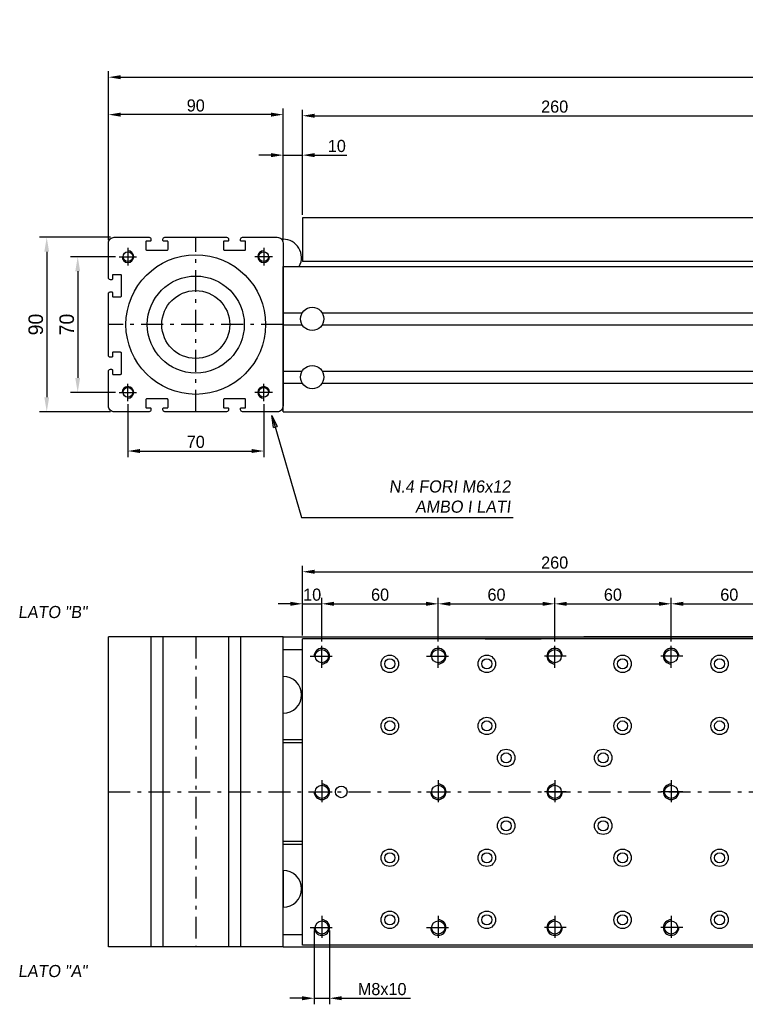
# Model space of a CAD drawing. Extents: x -267 to 1100, y 402 to 910.
# Tile 3 of 5: x 28 to 402, y 402 to 910. Entities that reach past the tile are written whole.
import ezdxf

# ---------------------------------------------------------------- set-up
doc = ezdxf.new("R2010")
doc.units = 0
doc.header["$LTSCALE"] = 1.875
doc.linetypes.add('PL2', pattern=[11, 6, -2, 1, -2])
doc.linetypes.add('TR2', pattern=[5, 3, -2])
doc.layers.get('0').update_dxf_attribs({"linetype": 'CONTINUOUS'})
doc.layers.get('DEFPOINTS').update_dxf_attribs({"linetype": 'CONTINUOUS'})
for name, color, linetype in [('ARANCIO', 30, 'CONTINUOUS'), ('ASSI', 241, 'PL2'), ('QUOTE', 60, 'CONTINUOUS'), ('TRATTEGGI', 1, 'TR2')]:
    doc.layers.add(name, color=color, linetype=linetype)
doc.styles.add('25TXT', font='txt', dxfattribs={"oblique": 7, "height": 6.25})
doc.dimstyles.get("Standard").update_dxf_attribs({"dimtxt": 0.18, "dimasz": 0.18, "dimexe": 0.18, "dimexo": 0.0625, "dimgap": 0.09, "dimtad": 0, "dimtih": 1, "dimtoh": 1, "dimdec": 4, "dimzin": 0, "dimdsep": 46, "dimtxsty": 'STANDARD', "dimcen": 0.09, "dimadec": 0, "dimazin": 0, "dimtfac": 1, "dimtdec": 4, "dimtofl": 0, "dimtmove": 0, "dimatfit": 3, "dimfxl": 1, "dimtolj": 1, "dimtzin": 0, "dimarcsym": 0})
doc.dimstyles.new('STANDARD$7', dxfattribs={"dimtxt": 2.5, "dimasz": 2.4, "dimexe": 0.7, "dimexo": 1.5, "dimgap": 2, "dimtad": 1, "dimdsep": 46, "dimtxsty": '25TXT', "dimblk1": 'CLOSED', "dimblk2": 'CLOSED', "dimsah": 1, "dimcen": 0, "dimadec": 0, "dimazin": 0, "dimtfac": 1, "dimtdec": 4, "dimtmove": 0, "dimatfit": 3, "dimldrblk": 'CLOSED', "dimfxl": 1, "dimtolj": 1, "dimtzin": 0, "dimarcsym": 0})

# ---------------------------------------------------------------- blocks, each defined once
blk = doc.blocks.new('*D10')
at = {"color": 0, "linetype": 'ByBlock', "transparency": 16777216}
for p, q in [((174.12, 808.86), (174.12, 863.12)), ((180.37, 859.99), (427.87, 859.99)), ((434.12, 808.86), (434.12, 863.12))]:
    blk.add_line(p, q, dxfattribs=at)
for points in [[(180.37, 861.04), (180.37, 858.95), (174.12, 859.99)], [(427.87, 861.04), (427.87, 858.95), (434.12, 859.99)]]:
    blk.add_solid(points, dxfattribs=at)
at = {"layer": 'DEFPOINTS', "color": 0, "linetype": 'ByBlock', "transparency": 16777216}
for p in [(434.12, 859.99), (174.12, 807.3), (434.12, 807.3)]:
    blk.add_point(p, dxfattribs=at)
at = {"color": 0, "linetype": 'ByBlock', "transparency": 16777216, "insert": (304.12, 864.68), "char_height": 6.25, "attachment_point": 5}
blk.add_mtext('\\A1;260', dxfattribs=at)
blk = doc.blocks.new('*D13')
at = {"color": 0, "linetype": 'ByBlock', "transparency": 16777216}
for p, q in [((157.87, 839.68), (151.62, 839.68)), ((164.12, 806.88), (164.12, 842.81)), ((164.12, 839.68), (174.12, 839.68)), ((174.12, 808.86), (174.12, 842.81)), ((180.37, 839.68), (197.03, 839.68))]:
    blk.add_line(p, q, dxfattribs=at)
for points in [[(157.87, 840.73), (157.87, 838.64), (164.12, 839.68)], [(180.37, 840.73), (180.37, 838.64), (174.12, 839.68)]]:
    blk.add_solid(points, dxfattribs=at)
at = {"layer": 'DEFPOINTS', "color": 0, "linetype": 'ByBlock', "transparency": 16777216}
for p in [(164.12, 839.68), (164.12, 805.32), (174.12, 807.3)]:
    blk.add_point(p, dxfattribs=at)
at = {"color": 0, "linetype": 'ByBlock', "transparency": 16777216, "insert": (191.82, 844.37), "char_height": 6.25, "attachment_point": 5}
blk.add_mtext('\\A1;10', dxfattribs=at)
blk = doc.blocks.new('*D14')
at = {"color": 0, "linetype": 'ByBlock', "transparency": 16777216}
for p, q in [((74.12, 795.88), (74.12, 863.7)), ((164.12, 795.88), (164.12, 863.7)), ((157.87, 860.58), (80.37, 860.58))]:
    blk.add_line(p, q, dxfattribs=at)
for points in [[(80.37, 861.62), (80.37, 859.53), (74.12, 860.58)], [(157.87, 861.62), (157.87, 859.53), (164.12, 860.58)]]:
    blk.add_solid(points, dxfattribs=at)
at = {"layer": 'DEFPOINTS', "color": 0, "linetype": 'ByBlock', "transparency": 16777216}
for p in [(74.12, 860.58), (74.12, 794.32), (164.12, 794.32)]:
    blk.add_point(p, dxfattribs=at)
at = {"color": 0, "linetype": 'ByBlock', "transparency": 16777216, "insert": (119.12, 865.26), "char_height": 6.25, "attachment_point": 5}
blk.add_mtext('\\A1;90', dxfattribs=at)
blk = doc.blocks.new('*D15')
at = {"color": 0, "linetype": 'ByBlock', "transparency": 16777216}
for p, q in [((74.12, 795.88), (74.12, 883)), ((80.37, 879.88), (827.87, 879.88)), ((834.12, 795.88), (834.12, 883))]:
    blk.add_line(p, q, dxfattribs=at)
for points in [[(80.37, 880.92), (80.37, 878.84), (74.12, 879.88)], [(827.87, 880.92), (827.87, 878.84), (834.12, 879.88)]]:
    blk.add_solid(points, dxfattribs=at)
at = {"layer": 'DEFPOINTS', "color": 0, "linetype": 'ByBlock', "transparency": 16777216}
for p in [(834.12, 879.88), (74.12, 794.32), (834.12, 794.32)]:
    blk.add_point(p, dxfattribs=at)
at = {"color": 0, "linetype": 'ByBlock', "transparency": 16777216, "insert": (454.12, 884.57), "char_height": 6.25, "attachment_point": 5}
blk.add_mtext('\\A1;Lt. = CORSA + 460', dxfattribs=at)
blk = doc.blocks.new('*D55')
at = {"color": 0, "linetype": 'ByBlock', "transparency": 16777216}
for p, q in [((75.24, 797.32), (38.55, 797.32)), ((42.3, 789.82), (42.3, 714.82)), ((75.24, 707.32), (38.55, 707.32))]:
    blk.add_line(p, q, dxfattribs=at)
for points in [[(41.05, 789.82), (43.55, 789.82), (42.3, 797.32)], [(41.05, 714.82), (43.55, 714.82), (42.3, 707.32)]]:
    blk.add_solid(points, dxfattribs=at)
at = {"layer": 'DEFPOINTS', "color": 0, "linetype": 'ByBlock', "transparency": 16777216}
for p in [(77.12, 797.32), (42.3, 707.32), (77.12, 707.32)]:
    blk.add_point(p, dxfattribs=at)
at = {"color": 0, "linetype": 'ByBlock', "transparency": 16777216, "insert": (36.67, 752.32), "char_height": 7.5, "attachment_point": 5, "rotation": 90}
blk.add_mtext('\\A1;90', dxfattribs=at)
blk = doc.blocks.new('*D56')
at = {"color": 0, "linetype": 'ByBlock', "transparency": 16777216}
for p, q in [((77.74, 787.32), (54.51, 787.32)), ((58.26, 779.82), (58.26, 724.82)), ((77.74, 717.32), (54.51, 717.32))]:
    blk.add_line(p, q, dxfattribs=at)
for points in [[(57.01, 779.82), (59.51, 779.82), (58.26, 787.32)], [(57.01, 724.82), (59.51, 724.82), (58.26, 717.32)]]:
    blk.add_solid(points, dxfattribs=at)
at = {"layer": 'DEFPOINTS', "color": 0, "linetype": 'ByBlock', "transparency": 16777216}
for p in [(79.62, 787.32), (58.26, 717.32), (79.62, 717.32)]:
    blk.add_point(p, dxfattribs=at)
at = {"color": 0, "linetype": 'ByBlock', "transparency": 16777216, "insert": (52.64, 752.32), "char_height": 7.5, "attachment_point": 5, "rotation": 90}
blk.add_mtext('\\A1;70', dxfattribs=at)
blk = doc.blocks.new('*D57')
at = {"color": 0, "linetype": 'ByBlock', "transparency": 16777216}
for p, q in [((84.12, 711.26), (84.12, 683.96)), ((154.12, 711.26), (154.12, 683.96)), ((90.37, 687.08), (147.87, 687.08))]:
    blk.add_line(p, q, dxfattribs=at)
for points in [[(90.37, 688.13), (90.37, 686.04), (84.12, 687.08)], [(147.87, 688.13), (147.87, 686.04), (154.12, 687.08)]]:
    blk.add_solid(points, dxfattribs=at)
at = {"layer": 'DEFPOINTS', "color": 0, "linetype": 'ByBlock', "transparency": 16777216}
for p in [(84.12, 712.82), (154.12, 712.82), (154.12, 687.08)]:
    blk.add_point(p, dxfattribs=at)
at = {"color": 0, "linetype": 'ByBlock', "transparency": 16777216, "insert": (119.12, 691.77), "char_height": 6.25, "attachment_point": 5}
blk.add_mtext('\\A1;70', dxfattribs=at)
blk = doc.blocks.new('_CLOSED')
at = {"color": 0, "linetype": 'ByBlock'}
for p, q in [((-1, 0.167), (0, 0)), ((-1, 0.167), (-1, -0.167)), ((0, 0), (-1, -0.167))]:
    blk.add_line(p, q, dxfattribs=at)
blk = doc.blocks.new('*D63')
at = {"color": 0, "linetype": 'ByBlock', "transparency": 16777216}
for p, q in [((180.12, 439.74), (180.12, 401.72)), ((188.12, 439.74), (188.12, 401.72)), ((173.87, 404.85), (167.62, 404.85)), ((180.12, 404.85), (188.12, 404.85)), ((194.37, 404.85), (229.78, 404.85))]:
    blk.add_line(p, q, dxfattribs=at)
for points in [[(173.87, 405.89), (173.87, 403.81), (180.12, 404.85)], [(194.37, 405.89), (194.37, 403.81), (188.12, 404.85)]]:
    blk.add_solid(points, dxfattribs=at)
at = {"layer": 'DEFPOINTS', "color": 0, "linetype": 'ByBlock', "transparency": 16777216}
for p in [(180.12, 441.3), (188.12, 441.3), (188.12, 404.85)]:
    blk.add_point(p, dxfattribs=at)
at = {"color": 0, "linetype": 'ByBlock', "transparency": 16777216, "insert": (215.2, 409.54), "char_height": 6.25, "attachment_point": 5}
blk.add_mtext('\\A1;M8x10', dxfattribs=at)
blk = doc.blocks.new('*D85')
at = {"color": 0, "linetype": 'ByBlock', "transparency": 16777216}
for p, q in [((304.12, 592.87), (304.12, 611.4)), ((364.12, 588.87), (364.12, 611.4)), ((310.37, 608.28), (357.87, 608.28))]:
    blk.add_line(p, q, dxfattribs=at)
for points in [[(310.37, 609.32), (310.37, 607.24), (304.12, 608.28)], [(357.87, 609.32), (357.87, 607.24), (364.12, 608.28)]]:
    blk.add_solid(points, dxfattribs=at)
at = {"layer": 'DEFPOINTS', "color": 0, "linetype": 'ByBlock', "transparency": 16777216}
for p in [(364.12, 608.28), (304.12, 591.3), (364.12, 587.3)]:
    blk.add_point(p, dxfattribs=at)
at = {"color": 0, "linetype": 'ByBlock', "transparency": 16777216, "insert": (334.12, 612.96), "char_height": 6.25, "attachment_point": 5}
blk.add_mtext('\\A1;60', dxfattribs=at)
blk = doc.blocks.new('*D86')
at = {"color": 0, "linetype": 'ByBlock', "transparency": 16777216}
for p, q in [((174.12, 591.87), (174.12, 627.94)), ((180.37, 624.82), (427.87, 624.82)), ((434.12, 591.87), (434.12, 627.94))]:
    blk.add_line(p, q, dxfattribs=at)
for points in [[(180.37, 625.86), (180.37, 623.78), (174.12, 624.82)], [(427.87, 625.86), (427.87, 623.78), (434.12, 624.82)]]:
    blk.add_solid(points, dxfattribs=at)
at = {"layer": 'DEFPOINTS', "color": 0, "linetype": 'ByBlock', "transparency": 16777216}
for p in [(434.12, 624.82), (174.12, 590.3), (434.12, 590.3)]:
    blk.add_point(p, dxfattribs=at)
at = {"color": 0, "linetype": 'ByBlock', "transparency": 16777216, "insert": (304.12, 629.51), "char_height": 6.25, "attachment_point": 5}
blk.add_mtext('\\A1;260', dxfattribs=at)
blk = doc.blocks.new('*D87')
at = {"color": 0, "linetype": 'ByBlock', "transparency": 16777216}
for p, q in [((184.12, 588.87), (184.12, 611.4)), ((244.12, 588.87), (244.12, 611.4)), ((190.37, 608.28), (237.87, 608.28))]:
    blk.add_line(p, q, dxfattribs=at)
for points in [[(190.37, 609.32), (190.37, 607.24), (184.12, 608.28)], [(237.87, 609.32), (237.87, 607.24), (244.12, 608.28)]]:
    blk.add_solid(points, dxfattribs=at)
at = {"layer": 'DEFPOINTS', "color": 0, "linetype": 'ByBlock', "transparency": 16777216}
for p in [(244.12, 608.28), (184.12, 587.3), (244.12, 587.3)]:
    blk.add_point(p, dxfattribs=at)
at = {"color": 0, "linetype": 'ByBlock', "transparency": 16777216, "insert": (214.12, 612.96), "char_height": 6.25, "attachment_point": 5}
blk.add_mtext('\\A1;60', dxfattribs=at)
blk = doc.blocks.new('*D88')
at = {"color": 0, "linetype": 'ByBlock', "transparency": 16777216}
for p, q in [((174.12, 591.87), (174.12, 611.4)), ((184.12, 588.87), (184.12, 611.4)), ((167.87, 608.28), (161.62, 608.28)), ((174.12, 608.28), (184.12, 608.28)), ((190.37, 608.28), (196.62, 608.28))]:
    blk.add_line(p, q, dxfattribs=at)
for points in [[(167.87, 609.32), (167.87, 607.24), (174.12, 608.28)], [(190.37, 609.32), (190.37, 607.24), (184.12, 608.28)]]:
    blk.add_solid(points, dxfattribs=at)
at = {"layer": 'DEFPOINTS', "color": 0, "linetype": 'ByBlock', "transparency": 16777216}
for p in [(184.12, 608.28), (174.12, 590.3), (184.12, 587.3)]:
    blk.add_point(p, dxfattribs=at)
at = {"color": 0, "linetype": 'ByBlock', "transparency": 16777216, "insert": (179.12, 612.96), "char_height": 6.25, "attachment_point": 5}
blk.add_mtext('\\A1;10', dxfattribs=at)
blk = doc.blocks.new('*D89')
at = {"color": 0, "linetype": 'ByBlock', "transparency": 16777216}
for p, q in [((244.12, 588.87), (244.12, 611.4)), ((304.12, 588.87), (304.12, 611.4)), ((250.37, 608.28), (297.87, 608.28))]:
    blk.add_line(p, q, dxfattribs=at)
for points in [[(250.37, 609.32), (250.37, 607.24), (244.12, 608.28)], [(297.87, 609.32), (297.87, 607.24), (304.12, 608.28)]]:
    blk.add_solid(points, dxfattribs=at)
at = {"layer": 'DEFPOINTS', "color": 0, "linetype": 'ByBlock', "transparency": 16777216}
for p in [(304.12, 608.28), (244.12, 587.3), (304.12, 587.3)]:
    blk.add_point(p, dxfattribs=at)
at = {"color": 0, "linetype": 'ByBlock', "transparency": 16777216, "insert": (274.12, 612.96), "char_height": 6.25, "attachment_point": 5}
blk.add_mtext('\\A1;60', dxfattribs=at)
blk = doc.blocks.new('*D91')
at = {"color": 0, "linetype": 'ByBlock', "transparency": 16777216}
for p, q in [((364.12, 588.87), (364.12, 611.4)), ((424.12, 588.87), (424.12, 611.4)), ((370.37, 608.28), (417.87, 608.28))]:
    blk.add_line(p, q, dxfattribs=at)
for points in [[(370.37, 609.32), (370.37, 607.24), (364.12, 608.28)], [(417.87, 609.32), (417.87, 607.24), (424.12, 608.28)]]:
    blk.add_solid(points, dxfattribs=at)
at = {"layer": 'DEFPOINTS', "color": 0, "linetype": 'ByBlock', "transparency": 16777216}
for p in [(424.12, 608.28), (364.12, 587.3), (424.12, 587.3)]:
    blk.add_point(p, dxfattribs=at)
at = {"color": 0, "linetype": 'ByBlock', "transparency": 16777216, "insert": (394.12, 612.96), "char_height": 6.25, "attachment_point": 5}
blk.add_mtext('\\A1;60', dxfattribs=at)

msp = doc.modelspace()

# ---------------------------------------------------------------- linework, layer by layer
at = {"color": 0}
for p, q in [((164.12, 782.32), (744.12, 782.32)), ((164.12, 707.32), (164.12, 782.32)), ((164.12, 707.32), (164.12, 782.32)), ((164.12, 758.32), (173.98, 758.32)), ((184.25, 758.32), (693.92, 758.32)), ((164.12, 752.12), (173.98, 752.12)), ((184.25, 752.12), (694.04, 752.12)), ((164.12, 728.32), (173.98, 728.32)), ((184.25, 728.32), (693.92, 728.32)), ((164.12, 722.12), (173.98, 722.12)), ((184.25, 722.12), (694.04, 722.12)), ((164.12, 707.32), (744.12, 707.32))]:
    msp.add_line(p, q, dxfattribs=at)
at = {"color": 7}
for p, q in [((74.12, 431.3), (74.12, 591.3)), ((164.12, 591.3), (74.12, 591.3)), ((96.02, 591.3), (96.02, 431.3)), ((102.22, 591.3), (102.22, 431.3)), ((136.02, 591.3), (136.02, 431.3)), ((142.22, 591.3), (142.22, 431.3)), ((164.12, 591.3), (744.12, 591.3)), ((164.12, 431.3), (164.12, 591.3)), ((164.12, 431.3), (164.12, 591.3)), ((164.12, 431.3), (164.12, 591.3)), ((164.12, 431.3), (164.12, 591.3)), ((164.12, 431.3), (164.12, 591.3)), ((174.12, 432.3), (174.12, 590.3)), ((434.12, 590.3), (174.12, 590.3)), ((319.12, 590.3), (209.12, 590.3)), ((268.22, 590.3), (297.2, 590.3)), ((164.12, 584.8), (174.12, 584.8)), ((164.12, 538.3), (174.12, 538.3)), ((164.12, 536.8), (174.12, 536.8)), ((164.12, 485.8), (174.12, 485.8)), ((164.12, 484.3), (174.12, 484.3)), ((164.12, 437.8), (174.12, 437.8)), ((434.12, 432.3), (174.12, 432.3)), ((164.12, 431.3), (74.12, 431.3)), ((164.12, 431.3), (744.12, 431.3))]:
    msp.add_line(p, q, dxfattribs=at)
at = {"color": 0}
msp.add_lwpolyline([(95.72, 709.32, -0.414214), (96.02, 709.02), (96.02, 708.32, -0.414214), (95.02, 707.32), (77.12, 707.32, -0.414214), (74.12, 710.32), (74.12, 728.22, -0.414214), (75.12, 729.22), (75.82, 729.22, -0.414214), (76.12, 728.92), (76.12, 726.92, 0.414214), (76.42, 726.62), (80.32, 726.62, 0.414214), (80.82, 727.12), (80.82, 737.52, 0.414214), (80.32, 738.02), (76.42, 738.02, 0.414214), (76.12, 737.72), (76.12, 735.72, -0.414214), (75.82, 735.42), (75.12, 735.42, -0.414214), (74.12, 736.42), (74.12, 768.22, -0.414214), (75.12, 769.22), (75.82, 769.22, -0.414214), (76.12, 768.92), (76.12, 766.92, 0.414214), (76.42, 766.62), (80.32, 766.62, 0.414214), (80.82, 767.12), (80.82, 777.52, 0.414214), (80.32, 778.02), (76.42, 778.02, 0.414214), (76.12, 777.72), (76.12, 775.72, -0.414214), (75.82, 775.42), (75.12, 775.42, -0.414214), (74.12, 776.42), (74.12, 794.32, -0.414214), (77.12, 797.32), (95.02, 797.32, -0.414214), (96.02, 796.32), (96.02, 795.62, -0.414214), (95.72, 795.32), (93.72, 795.32, 0.414214), (93.42, 795.02), (93.42, 791.12, 0.414214), (93.92, 790.62), (104.32, 790.62, 0.414214), (104.82, 791.12), (104.82, 795.02, 0.414214), (104.52, 795.32), (102.52, 795.32, -0.414214), (102.22, 795.62), (102.22, 796.32, -0.414214), (103.22, 797.32), (135.02, 797.32, -0.414214), (136.02, 796.32), (136.02, 795.62, -0.414214), (135.72, 795.32), (133.72, 795.32, 0.414214), (133.42, 795.02), (133.42, 791.12, 0.414214), (133.92, 790.62), (144.32, 790.62, 0.414214), (144.82, 791.12), (144.82, 795.02, 0.414214), (144.52, 795.32), (142.52, 795.32, -0.414214), (142.22, 795.62), (142.22, 796.32, -0.414214), (143.22, 797.32), (161.12, 797.32, -0.414214), (164.12, 794.32), (164.12, 710.32, -0.414214), (161.12, 707.32), (143.22, 707.32, -0.414214), (142.22, 708.32), (142.22, 709.02, -0.414214), (142.52, 709.32), (144.52, 709.32, 0.414214), (144.82, 709.62), (144.82, 713.52, 0.414214), (144.32, 714.02), (133.92, 714.02, 0.414214), (133.42, 713.52), (133.42, 709.62, 0.414214), (133.72, 709.32), (135.72, 709.32, -0.414214), (136.02, 709.02), (136.02, 708.32, -0.414214), (135.02, 707.32), (103.22, 707.32, -0.414214), (102.22, 708.32), (102.22, 709.02, -0.414214), (102.52, 709.32), (104.52, 709.32, 0.414214), (104.82, 709.62), (104.82, 713.52, 0.414214), (104.32, 714.02), (93.92, 714.02, 0.414214), (93.42, 713.52), (93.42, 709.62, 0.414214), (93.72, 709.32)], format="xyb", close=True, dxfattribs=at)
for centre, radius in [((84.12, 787.32), 2.5), ((119.12, 752.32), 36), ((154.12, 787.32), 2.5), ((119.12, 752.32), 25), ((119.12, 752.32), 17.5), ((179.12, 755.22), 6), ((179.12, 725.22), 6), ((84.12, 717.32), 2.5), ((154.12, 717.32), 2.5)]:
    msp.add_circle(centre, radius, dxfattribs=at)
at = {"color": 7}
for centre, radius in [((184.12, 581.3), 3.4), ((244.12, 581.3), 3.4), ((304.12, 581.3), 3.4), ((364.12, 581.3), 3.4), ((219.12, 577.31), 4.5), ((219.12, 577.31), 2.6), ((269.12, 577.31), 4.5), ((269.12, 577.31), 2.6), ((339.12, 577.31), 4.5), ((339.12, 577.31), 2.6), ((389.12, 577.31), 4.5), ((389.12, 577.31), 2.6), ((219.12, 545.31), 4.5), ((269.12, 545.31), 4.5), ((339.12, 545.31), 4.5), ((389.12, 545.31), 4.5), ((219.12, 545.31), 2.6), ((269.12, 545.31), 2.6), ((339.12, 545.31), 2.6), ((389.12, 545.31), 2.6), ((279.12, 528.81), 4.5), ((329.12, 528.81), 4.5), ((279.12, 528.81), 2.6), ((329.12, 528.81), 2.6), ((184.12, 511.3), 3.4), ((194.12, 511.3), 3), ((244.12, 511.3), 3.4), ((304.12, 511.3), 3.4), ((364.12, 511.3), 3.4), ((279.12, 493.8), 4.5), ((329.12, 493.8), 4.5), ((279.12, 493.8), 2.6), ((329.12, 493.8), 2.6), ((219.12, 477.3), 4.5), ((219.12, 477.3), 2.6), ((269.12, 477.3), 4.5), ((269.12, 477.3), 2.6), ((339.12, 477.3), 4.5), ((339.12, 477.3), 2.6), ((389.12, 477.3), 4.5), ((389.12, 477.3), 2.6), ((219.12, 445.3), 4.5), ((219.12, 445.3), 2.6), ((269.12, 445.3), 4.5), ((269.12, 445.3), 2.6), ((339.12, 445.3), 4.5), ((339.12, 445.3), 2.6), ((389.12, 445.3), 4.5), ((389.12, 445.3), 2.6), ((184.12, 441.3), 3.4), ((244.12, 441.3), 3.4), ((304.12, 441.3), 3.4), ((364.12, 441.3), 3.4)]:
    msp.add_circle(centre, radius, dxfattribs=at)
at = {"layer": 'ARANCIO', "color": 0}
for p, q in [((174.12, 807.3), (174.12, 784.82)), ((434.12, 807.3), (174.12, 807.3)), ((434.12, 784.82), (174.12, 784.82))]:
    msp.add_line(p, q, dxfattribs=at)
at = {"layer": 'ASSI', "color": 0}
for p, q in [((119.12, 707.32), (119.12, 797.32)), ((79.62, 787.32), (88.62, 787.32)), ((84.12, 791.82), (84.12, 782.82)), ((158.62, 787.32), (149.62, 787.32)), ((154.12, 791.82), (154.12, 782.82)), ((164.12, 752.32), (74.12, 752.32)), ((84.12, 712.82), (84.12, 721.82)), ((154.12, 712.82), (154.12, 721.82)), ((79.62, 717.32), (88.62, 717.32)), ((158.62, 717.32), (149.62, 717.32))]:
    msp.add_line(p, q, dxfattribs=at)
at = {"layer": 'ASSI', "color": 7}
for p, q in [((119.12, 591.3), (119.12, 431.3)), ((184.12, 575.3), (184.12, 587.3)), ((244.12, 575.3), (244.12, 587.3)), ((304.12, 575.3), (304.12, 587.3)), ((364.12, 575.3), (364.12, 587.3)), ((178.12, 581.3), (190.12, 581.3)), ((238.12, 581.3), (250.12, 581.3)), ((310.12, 581.3), (298.12, 581.3)), ((370.12, 581.3), (358.12, 581.3)), ((184.12, 517.3), (184.12, 505.3)), ((244.12, 517.3), (244.12, 505.3)), ((304.12, 517.3), (304.12, 505.3)), ((364.12, 517.3), (364.12, 505.3)), ((74.12, 511.3), (834.12, 511.3)), ((178.12, 511.3), (190.12, 511.3)), ((238.12, 511.3), (250.12, 511.3)), ((310.12, 511.3), (298.12, 511.3)), ((370.12, 511.3), (358.12, 511.3)), ((184.12, 447.3), (184.12, 435.3)), ((244.12, 447.3), (244.12, 435.3)), ((304.12, 447.3), (304.12, 435.3)), ((364.12, 447.3), (364.12, 435.3)), ((178.12, 441.3), (190.12, 441.3)), ((238.12, 441.3), (250.12, 441.3)), ((310.12, 441.3), (298.12, 441.3)), ((370.12, 441.3), (358.12, 441.3))]:
    msp.add_line(p, q, dxfattribs=at)
at = {"layer": 'QUOTE', "color": 7}
msp.add_line((704.12, 591.3), (319.12, 591.3), dxfattribs=at)
at = {"layer": 'QUOTE', "color": 7, "linetype": 'Continuous'}
for p, q in [((164.12, 551.81), (164.12, 570.81)), ((164.12, 470.8), (164.12, 451.8))]:
    msp.add_line(p, q, dxfattribs=at)
at = {"layer": 'QUOTE', "color": 0, "linetype": 'Continuous'}
msp.add_arc((164.12, 786.83), 9.5, 331.6685, 90, dxfattribs=at)
at = {"layer": 'QUOTE', "color": 7, "linetype": 'Continuous'}
for centre in [(164.12, 561.31), (164.12, 461.3)]:
    msp.add_arc(centre, 9.5, 270, 90, dxfattribs=at)
at = {"layer": 'TRATTEGGI', "color": 0, "linetype": 'Continuous'}
for centre, start, end in [((84.12, 787.32), 180, 90), ((154.12, 787.32), 90, 0), ((84.12, 717.32), 270, 180), ((154.12, 717.32), 0, 270)]:
    msp.add_arc(centre, 3, start, end, dxfattribs=at)
at = {"layer": 'TRATTEGGI', "color": 7, "linetype": 'Continuous'}
for centre, start, end in [((184.12, 581.3), 270, 180), ((244.12, 581.3), 270, 180), ((304.12, 581.3), 0, 270), ((364.12, 581.3), 0, 270), ((184.12, 511.3), 180, 90), ((244.12, 511.3), 180, 90), ((304.12, 511.3), 90, 0), ((364.12, 511.3), 90, 0), ((184.12, 441.3), 180, 90), ((244.12, 441.3), 180, 90), ((304.12, 441.3), 90, 0), ((364.12, 441.3), 90, 0)]:
    msp.add_arc(centre, 4, start, end, dxfattribs=at)

# ---------------------------------------------------------------- texts
at = {"color": 0, "style": '25TXT', "oblique": 7}
for s, p in [('LATO "B"', (27.51, 600.93)), ('LATO "A"', (27.51, 415.76))]:
    msp.add_text(s, height=6.25, dxfattribs=at).set_placement(p)
at = {"layer": 'QUOTE', "color": 0, "insert": (281.4, 663.56), "char_height": 6.25, "attachment_point": 6, "style": '25TXT'}
msp.add_mtext('N.4 FORI M6x12\\PAMBO I LATI', dxfattribs=at)

# ---------------------------------------------------------------- dimensions: what is measured, and where the dimension line sits
at = {"layer": 'QUOTE', "color": 0}
for base, p1, p2, text, picture, middle in [((834.12, 879.88), (74.12, 794.32), (834.12, 794.32), 'Lt. = CORSA + 460', '*D15', (454.12, 884.57)), ((188.12, 404.85), (180.12, 441.3), (188.12, 441.3), 'M<>x10', '*D63', (215.2, 409.54))]:
    dim = msp.add_linear_dim(base=base, p1=p1, p2=p2, text=text, dimstyle='STANDARD', override={"dimscale": 2.5, "dimtxt": 2.5, "dimasz": 2.5, "dimexe": 1.25, "dimexo": 0.625, "dimgap": 0.625, "dimtad": 1, "dimtih": 0, "dimtoh": 0, "dimdec": 1, "dimzin": 8, "dimlunit": 6, "dimcen": 2.5, "dimtofl": 1}, dxfattribs=at)
    dim.commit()
    dim.dimension.update_dxf_attribs({"geometry": picture, "text_midpoint": middle})
for base, p1, p2, picture, middle in [((74.12, 860.58), (164.12, 794.32), (74.12, 794.32), '*D14', (119.12, 865.26)), ((434.12, 859.99), (174.12, 807.3), (434.12, 807.3), '*D10', (304.12, 864.68)), ((154.12, 687.08), (84.12, 712.82), (154.12, 712.82), '*D57', (119.12, 691.77))]:
    dim = msp.add_linear_dim(base=base, p1=p1, p2=p2, dimstyle='STANDARD', override={"dimscale": 2.5, "dimtxt": 2.5, "dimasz": 2.5, "dimexe": 1.25, "dimexo": 0.625, "dimgap": 0.625, "dimtad": 1, "dimtih": 0, "dimtoh": 0, "dimdec": 1, "dimzin": 8, "dimlunit": 6, "dimcen": 2.5, "dimtofl": 1}, dxfattribs=at)
    dim.commit()
    dim.dimension.update_dxf_attribs({"geometry": picture, "text_midpoint": middle})
dim = msp.add_linear_dim(base=(164.12, 839.68), p1=(174.12, 807.3), p2=(164.12, 805.32), dimstyle='STANDARD', override={"dimscale": 2.5, "dimtxt": 2.5, "dimasz": 2.5, "dimexe": 1.25, "dimexo": 0.625, "dimgap": 0.625, "dimtad": 1, "dimtih": 0, "dimtoh": 0, "dimdec": 1, "dimzin": 8, "dimlunit": 6, "dimcen": 2.5, "dimtofl": 1}, dxfattribs=at)
dim.commit()
dim.dimension.update_dxf_attribs({"geometry": '*D13', "text_midpoint": (191.82, 839.68), "dimtype": 160})
for base, p1, p2, picture, middle in [((42.3, 707.32), (77.12, 797.32), (77.12, 707.32), '*D55', (36.67, 752.32)), ((58.26, 717.32), (79.62, 787.32), (79.62, 717.32), '*D56', (52.64, 752.32))]:
    dim = msp.add_linear_dim(base=base, p1=p1, p2=p2, angle=90, dimstyle='STANDARD', override={"dimscale": 3, "dimtxt": 2.5, "dimasz": 2.5, "dimexe": 1.25, "dimexo": 0.625, "dimgap": 0.625, "dimtad": 1, "dimtih": 0, "dimtoh": 0, "dimdec": 1, "dimzin": 8, "dimlunit": 6, "dimcen": 2.5, "dimtofl": 1}, dxfattribs=at)
    dim.commit()
    dim.dimension.update_dxf_attribs({"geometry": picture, "text_midpoint": middle})
at = {"layer": 'QUOTE', "color": 7}
for base, p1, p2, picture, middle in [((434.12, 624.82), (174.12, 590.3), (434.12, 590.3), '*D86', (304.12, 629.51)), ((244.12, 608.28), (184.12, 587.3), (244.12, 587.3), '*D87', (214.12, 612.96))]:
    dim = msp.add_linear_dim(base=base, p1=p1, p2=p2, dimstyle='STANDARD', override={"dimscale": 2.5, "dimtxt": 2.5, "dimasz": 2.5, "dimexe": 1.25, "dimexo": 0.625, "dimgap": 0.625, "dimtad": 1, "dimtih": 0, "dimtoh": 0, "dimdec": 1, "dimzin": 8, "dimlunit": 6, "dimcen": 2.5, "dimtofl": 1}, dxfattribs=at)
    dim.commit()
    dim.dimension.update_dxf_attribs({"geometry": picture, "text_midpoint": middle})
dim = msp.add_linear_dim(base=(184.12, 608.28), p1=(174.12, 590.3), p2=(184.12, 587.3), dimstyle='STANDARD', override={"dimscale": 2.5, "dimtxt": 2.5, "dimasz": 2.5, "dimexe": 1.25, "dimexo": 0.625, "dimgap": 0.625, "dimtad": 1, "dimtih": 0, "dimtoh": 0, "dimdec": 1, "dimzin": 8, "dimlunit": 6, "dimcen": 2.5, "dimtofl": 1}, dxfattribs=at)
dim.commit()
dim.dimension.update_dxf_attribs({"geometry": '*D88', "text_midpoint": (179.12, 608.28), "dimtype": 160})
for base, p1, p2, picture, middle in [((304.12, 608.28), (244.12, 587.3), (304.12, 587.3), '*D89', (274.12, 612.96)), ((364.12, 608.28), (304.12, 591.3), (364.12, 587.3), '*D85', (334.12, 612.96)), ((424.12, 608.28), (364.12, 587.3), (424.12, 587.3), '*D91', (394.12, 612.96))]:
    dim = msp.add_linear_dim(base=base, p1=p1, p2=p2, angle=180, dimstyle='STANDARD', override={"dimscale": 2.5, "dimtxt": 2.5, "dimasz": 2.5, "dimexe": 1.25, "dimexo": 0.625, "dimgap": 0.625, "dimtad": 1, "dimtih": 0, "dimtoh": 0, "dimdec": 1, "dimzin": 8, "dimlunit": 6, "dimcen": 2.5, "dimtofl": 1}, dxfattribs=at)
    dim.commit()
    dim.dimension.update_dxf_attribs({"geometry": picture, "text_midpoint": middle})

# ---------------------------------------------------------------- leaders
at = {"layer": 'QUOTE', "color": 0}
msp.add_leader([(158.36, 705.48), (173.66, 652.81), (282.64, 652.81)], dimstyle='STANDARD$7', override={"dimscale": 2.5, "dimtxt": 2.5, "dimasz": 2.5, "dimexe": 1.25, "dimexo": 0.625, "dimgap": 0.625, "dimtad": 1, "dimtih": 0, "dimtoh": 0, "dimdec": 1, "dimzin": 8, "dimcen": 2.5, "dimtofl": 1}, dxfattribs=at)

doc.saveas('drawing.dxf')
